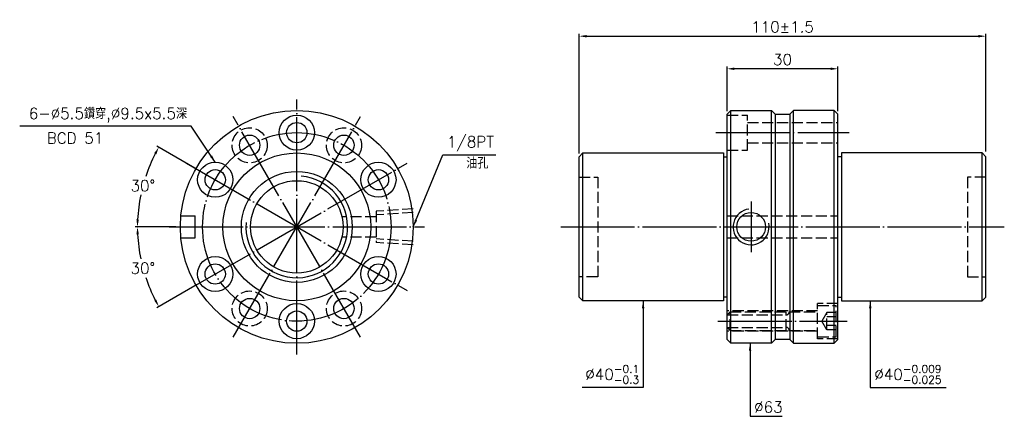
# Model space of a CAD drawing. Header units: millimetres. Extents: x 1558 to 1824, y -262 to -154.
import ezdxf

# ---------------------------------------------------------------- set-up
doc = ezdxf.new("R2010")
doc.units = ezdxf.units.MM
doc.linetypes.add('CENTER', pattern=[22, 20, -1, 0, -1])
doc.linetypes.add('DASHED', pattern=[4, 3, -1])
for name, color, linetype in [('DDVIEW', 7, 'Continuous'), ('NT', 7, 'Continuous'), ('NT-DIM', 2, 'Continuous')]:
    doc.layers.add(name, color=color, linetype=linetype)
doc.styles.get("Standard").update_dxf_attribs({"font": 'simplex.shx', "bigfont": 'chineset.shx'})
doc.dimstyles.new('ISO-25', dxfattribs={"dimtxt": 3, "dimasz": 2, "dimexe": 0.646, "dimexo": 0.862, "dimgap": 1, "dimtad": 1, "dimdec": 3, "dimdsep": 46, "dimtxsty": 'Standard', "dimcen": 1.5, "dimclrd": 256, "dimclre": 256, "dimclrt": 256, "dimazin": 2, "dimtfac": 1, "dimtdec": 3, "dimtmove": 0, "dimatfit": 3, "dimfxl": 0, "dimtolj": 1, "dimlwd": -1, "dimlwe": -1, "dimarcsym": 0})

# ---------------------------------------------------------------- blocks, each defined once
blk = doc.blocks.new('*D0')
at = {"layer": 'Defpoints', "color": 0}
for p in [(1819.36, -158.76), (1709.36, -191.36), (1819.36, -190.86)]:
    blk.add_point(p, dxfattribs=at)
at = {"layer": 'NT-DIM'}
for p, q in [((1709.36, -190.5), (1709.36, -158.11)), ((1711.36, -158.76), (1817.36, -158.76)), ((1819.36, -190), (1819.36, -158.11))]:
    blk.add_line(p, q, dxfattribs=at)
for points in [[(1711.36, -158.43), (1711.36, -159.09), (1709.36, -158.76)], [(1817.36, -158.43), (1817.36, -159.09), (1819.36, -158.76)]]:
    blk.add_solid(points, dxfattribs=at)
at = {"layer": 'NT-DIM', "insert": (1764.36, -156.26), "char_height": 3, "attachment_point": 5}
blk.add_mtext('\\A1;110%%P1.5', dxfattribs=at)
blk = doc.blocks.new('*D1')
at = {"layer": 'Defpoints', "color": 0}
for p in [(1749.36, -167.58), (1749.36, -179.86), (1779.36, -179.86)]:
    blk.add_point(p, dxfattribs=at)
at = {"layer": 'NT-DIM'}
for p, q in [((1749.36, -179), (1749.36, -166.93)), ((1777.36, -167.58), (1751.36, -167.58)), ((1779.36, -179), (1779.36, -166.93))]:
    blk.add_line(p, q, dxfattribs=at)
for points in [[(1751.36, -167.24), (1751.36, -167.91), (1749.36, -167.58)], [(1777.36, -167.24), (1777.36, -167.91), (1779.36, -167.58)]]:
    blk.add_solid(points, dxfattribs=at)
at = {"layer": 'NT-DIM', "insert": (1764.36, -165.08), "char_height": 3, "attachment_point": 5}
blk.add_mtext('\\A1;30', dxfattribs=at)
blk = doc.blocks.new('*D2')
at = {"layer": 'Defpoints', "color": 0}
for p in [(1592.45, -195.61), (1606.12, -194.86), (1601.11, -210.36), (1663.97, -210.36), (1659.81, -225.86)]:
    blk.add_point(p, dxfattribs=at)
at = {"layer": 'NT-DIM'}
for p, q in [((1605.37, -194.43), (1595.07, -188.48)), ((1600.24, -210.36), (1589.21, -210.36))]:
    blk.add_line(p, q, dxfattribs=at)
for start, end in [(152.6582, 161.5111), (168.429, 177.3418)]:
    blk.add_arc((1632.97, -210.36), 43.11, start, end, dxfattribs=at)
for points in [[(1594.38, -190.4), (1594.96, -190.72), (1595.63, -188.8)], [(1590.23, -208.37), (1589.57, -208.35), (1589.85, -210.36)]]:
    blk.add_solid(points, dxfattribs=at)
at = {"layer": 'NT-DIM', "insert": (1591.32, -199.2), "char_height": 3, "attachment_point": 5, "rotation": 1}
blk.add_mtext('\\A1;30°', dxfattribs=at)
blk = doc.blocks.new('*D3')
at = {"layer": 'Defpoints', "color": 0}
for p in [(1659.81, -194.86), (1601.11, -210.36), (1663.97, -210.36), (1590.51, -217.84), (1606.12, -225.86)]:
    blk.add_point(p, dxfattribs=at)
at = {"layer": 'NT-DIM'}
for p, q in [((1600.24, -210.36), (1589.21, -210.36)), ((1605.37, -226.29), (1595.07, -232.24))]:
    blk.add_line(p, q, dxfattribs=at)
for start, end in [(182.6582, 191.599), (198.4522, 207.3418)]:
    blk.add_arc((1632.97, -210.36), 43.11, start, end, dxfattribs=at)
for points in [[(1589.57, -212.36), (1590.23, -212.35), (1589.85, -210.36)], [(1594.96, -230), (1594.38, -230.32), (1595.63, -231.91)]]:
    blk.add_solid(points, dxfattribs=at)
at = {"layer": 'NT-DIM', "insert": (1591.32, -221.52), "char_height": 3, "attachment_point": 5, "rotation": 1}
blk.add_mtext('\\A1;30°', dxfattribs=at)

msp = doc.modelspace()

# ---------------------------------------------------------------- linework, layer by layer
at = {"layer": 'DDVIEW', "color": 3, "linetype": 'CENTER'}
for p, q in [((1632.967, -244.8575), (1632.967, -175.8575)), ((1650.217, -240.2354), (1615.717, -180.4797)), ((1615.717, -240.2354), (1650.217, -180.4797)), ((1603.0891, -227.6075), (1662.8449, -193.1075)), ((1603.0891, -193.1075), (1662.8449, -227.6075)), ((1598.467, -210.3575), (1667.467, -210.3575))]:
    msp.add_line(p, q, dxfattribs=at)
at = {"layer": 'DDVIEW'}
for p, q in [((1601.6102, -207.3575), (1605.467, -207.3575)), ((1605.467, -213.3575), (1605.467, -207.3575)), ((1601.6102, -213.3575), (1605.467, -213.3575))]:
    msp.add_line(p, q, dxfattribs=at)
at = {"layer": 'DDVIEW', "color": 1, "linetype": 'DASHED'}
for p, q in [((1654.467, -207.6075), (1645.1608, -207.6075)), ((1664.467, -205.4935), (1654.467, -206.1185)), ((1654.467, -206.1185), (1654.467, -214.5965)), ((1664.467, -206.4663), (1654.467, -207.0913)), ((1654.467, -213.1075), (1645.1608, -213.1075)), ((1664.467, -214.2487), (1654.467, -213.6237)), ((1664.467, -215.2215), (1654.467, -214.5965))]:
    msp.add_line(p, q, dxfattribs=at)
for centre in [(1620.217, -188.2739), (1645.717, -188.2739), (1620.217, -232.4412), (1645.717, -232.4412)]:
    msp.add_circle(centre, 4.75, dxfattribs=at)
at = {"layer": 'DDVIEW', "color": 3, "linetype": 'CENTER'}
msp.add_circle((1632.967, -210.3575), 25.5, dxfattribs=at)
at = {"layer": 'DDVIEW', "linetype": 'ByBlock'}
for radius in [15, 12.5]:
    msp.add_circle((1632.967, -210.3575), radius, dxfattribs=at)
at = {"layer": 'DDVIEW', "color": 5, "linetype": 'ByBlock'}
msp.add_arc((1632.967, -210.3575), 13.75, 175, 85, dxfattribs=at)
at = {"layer": 'NT', "linetype": 'ByBlock'}
for p, q in [((1749.361, -179.8575), (1750.361, -178.8575)), ((1749.361, -240.8575), (1749.361, -179.8575)), ((1750.361, -178.8575), (1761.361, -178.8575)), ((1750.361, -241.8575), (1750.361, -178.8575)), ((1761.361, -178.8575), (1762.361, -179.8575)), ((1761.361, -241.8575), (1761.361, -178.8575)), ((1762.361, -179.8575), (1762.361, -240.8575)), ((1767.361, -178.8575), (1766.361, -179.8575)), ((1766.361, -179.8575), (1766.361, -240.8575)), ((1778.361, -178.8575), (1767.361, -178.8575)), ((1767.361, -241.8575), (1767.361, -178.8575)), ((1779.361, -179.8575), (1778.361, -178.8575)), ((1778.361, -241.8575), (1778.361, -178.8575)), ((1779.361, -240.8575), (1779.361, -179.8575)), ((1709.361, -191.3575), (1710.361, -190.3575)), ((1709.361, -229.3575), (1709.361, -191.3575)), ((1710.361, -190.3575), (1748.361, -190.3575)), ((1710.361, -230.3575), (1710.361, -190.3575)), ((1748.361, -190.3575), (1748.361, -230.3575)), ((1748.361, -191.3575), (1749.361, -191.3575)), ((1780.361, -191.3575), (1779.361, -191.3575)), ((1818.361, -190.3575), (1780.361, -190.3575)), ((1780.361, -190.3575), (1780.361, -230.3575)), ((1819.361, -191.3575), (1818.361, -190.3575)), ((1818.361, -230.3575), (1818.361, -190.3575)), ((1819.361, -229.3575), (1819.361, -191.3575)), ((1710.361, -230.3575), (1709.361, -229.3575)), ((1748.361, -230.3575), (1710.361, -230.3575)), ((1749.361, -229.3575), (1748.361, -229.3575)), ((1779.361, -229.3575), (1780.361, -229.3575)), ((1780.361, -230.3575), (1818.361, -230.3575)), ((1818.361, -230.3575), (1819.361, -229.3575)), ((1750.361, -241.8575), (1749.361, -240.8575)), ((1761.361, -241.8575), (1750.361, -241.8575)), ((1762.361, -240.8575), (1761.361, -241.8575)), ((1766.361, -240.8575), (1767.361, -241.8575)), ((1767.361, -241.8575), (1778.361, -241.8575)), ((1778.361, -241.8575), (1779.361, -240.8575))]:
    msp.add_line(p, q, dxfattribs=at)
at = {"layer": 'NT', "color": 1, "linetype": 'DASHED'}
for p, q in [((1749.361, -180.1075), (1754.861, -180.1075)), ((1754.861, -189.6075), (1754.861, -180.1075)), ((1754.861, -182.1075), (1779.361, -182.1075)), ((1754.861, -187.6075), (1779.361, -187.6075)), ((1749.361, -189.6075), (1754.861, -189.6075)), ((1709.361, -196.8575), (1714.361, -196.8575)), ((1714.361, -196.8575), (1714.361, -223.8575)), ((1819.361, -196.8575), (1814.361, -196.8575)), ((1814.361, -196.8575), (1814.361, -223.8575)), ((1749.361, -207.3575), (1779.361, -207.3575)), ((1749.361, -213.3575), (1779.361, -213.3575)), ((1714.361, -223.8575), (1709.361, -223.8575)), ((1814.361, -223.8575), (1819.361, -223.8575)), ((1779.361, -231.1075), (1773.861, -231.1075)), ((1773.861, -240.6075), (1773.861, -231.1075)), ((1773.861, -231.6075), (1778.861, -231.6075)), ((1778.861, -240.1075), (1778.861, -231.6075)), ((1773.861, -233.1075), (1749.361, -233.1075)), ((1750.161, -233.3575), (1749.361, -234.1575)), ((1749.361, -234.1575), (1765.361, -234.1575)), ((1750.161, -238.3575), (1750.161, -233.3575)), ((1750.161, -233.3575), (1773.861, -233.3575)), ((1765.361, -238.3575), (1765.361, -233.3575)), ((1776.361, -233.5481), (1775.0277, -235.8575)), ((1778.861, -233.5481), (1776.361, -233.5481)), ((1776.361, -238.1669), (1776.361, -233.5481)), ((1776.361, -238.1669), (1775.0277, -235.8575)), ((1778.861, -234.7028), (1776.361, -234.7028)), ((1778.861, -237.0122), (1776.361, -237.0122)), ((1750.161, -238.3575), (1749.361, -237.5575)), ((1749.361, -237.5575), (1765.361, -237.5575)), ((1773.861, -238.6075), (1749.361, -238.6075)), ((1750.161, -238.3575), (1773.861, -238.3575)), ((1778.861, -238.1669), (1776.361, -238.1669)), ((1773.861, -240.1075), (1778.861, -240.1075)), ((1779.361, -240.6075), (1773.861, -240.6075))]:
    msp.add_line(p, q, dxfattribs=at)
at = {"layer": 'NT'}
for p, q in [((1762.361, -179.8575), (1766.361, -179.8575)), ((1766.361, -240.8575), (1762.361, -240.8575))]:
    msp.add_line(p, q, dxfattribs=at)
at = {"layer": 'NT', "color": 3, "linetype": 'CENTER'}
for p, q in [((1746.361, -184.8575), (1782.361, -184.8575)), ((1755.861, -203.4826), (1755.861, -217.2325)), ((1704.361, -210.3575), (1824.361, -210.3575)), ((1746.861, -235.8575), (1781.861, -235.8575))]:
    msp.add_line(p, q, dxfattribs=at)
at = {"layer": 'NT', "linetype": 'ByBlock'}
for centre, radius in [((1632.967, -210.3575), 31.5), ((1632.967, -184.8575), 4.75), ((1632.967, -184.8575), 2.75), ((1620.217, -188.2739), 2.75), ((1645.717, -188.2739), 2.75), ((1632.967, -210.3575), 20), ((1610.8834, -197.6075), 4.75), ((1655.0507, -197.6075), 4.75), ((1610.8834, -197.6075), 2.75), ((1655.0507, -197.6075), 2.75), ((1755.861, -210.3575), 3.8912), ((1610.8834, -223.1075), 4.75), ((1655.0507, -223.1075), 4.75), ((1610.8834, -223.1075), 2.75), ((1655.0507, -223.1075), 2.75), ((1620.217, -232.4412), 2.75), ((1632.967, -235.8575), 4.75), ((1645.717, -232.4412), 2.75), ((1632.967, -235.8575), 2.75)]:
    msp.add_circle(centre, radius, dxfattribs=at)
at = {"layer": 'NT', "color": 5}
msp.add_arc((1755.861, -210.3575), 4.864, 96.86996, 11.692652, dxfattribs=at)
at = {"layer": 'NT', "color": 1, "linetype": 'DASHED'}
for centre, start, end in [((1765.361, -233.3575), 270, 0), ((1765.361, -238.3575), 0, 90)]:
    msp.add_arc(centre, 0.8, start, end, dxfattribs=at)

# ---------------------------------------------------------------- texts
at = {"layer": 'NT-DIM', "char_height": 3}
for s, insert, attachment_point in [('6-%%C5.5鑽穿,%%C9.5x5.5深', (1603.2816, -182.0845), 9), ('BCD 51', (1565.3229, -187.8219), 7), ('\\A1;1/8PT', (1673.558, -189.8368), 7), ('油孔', (1678.8055, -194.5813), 7), ('\\A1;%%C40{\\H0.7x;\\S-0.1^ -0.3;}', (1725.5531, -252.7772), 9), ('\\A1;%%C40{\\H0.7x;\\S-0.009^ -0.025;}', (1789.1932, -252.7772), 7), ('%%C63', (1756.6804, -260.6085), 7)]:
    msp.add_mtext(s, dxfattribs=dict(at, insert=insert, attachment_point=attachment_point))

# ---------------------------------------------------------------- dimensions: what is measured, and where the dimension line sits
at = {"layer": 'NT-DIM'}
dim = msp.add_linear_dim(base=(1819.361, -158.7593), p1=(1709.361, -191.3575), p2=(1819.361, -190.8575), text='<>%%P1.5', dimstyle='ISO-25', dxfattribs=at)
dim.commit()
dim.dimension.update_dxf_attribs({"geometry": '*D0', "text_midpoint": (1764.361, -156.2593)})
dim = msp.add_linear_dim(base=(1749.361, -167.578), p1=(1779.361, -179.8575), p2=(1749.361, -179.8575), dimstyle='ISO-25', dxfattribs=at)
dim.commit()
dim.dimension.update_dxf_attribs({"geometry": '*D1', "text_midpoint": (1764.361, -165.078)})
for base, line2, picture, middle in [((1592.4542, -195.6121), ((1606.1202, -194.8575), (1659.8138, -225.8575)), '*D2', (1591.3232, -199.1991)), ((1590.5091, -217.844), ((1606.1202, -225.8575), (1659.8138, -194.8575)), '*D3', (1591.3232, -221.516))]:
    dim = msp.add_angular_dim_2l(base=base, line1=((1601.105, -210.3575), (1663.967, -210.3575)), line2=line2, dimstyle='ISO-25', dxfattribs=at)
    dim.commit()
    dim.dimension.update_dxf_attribs({"geometry": picture, "text_midpoint": middle, "text_rotation": 1})

# ---------------------------------------------------------------- leaders
at = {"layer": 'NT-DIM', "annotation_type": 0, "has_hookline": 1}
for points, hookline_direction, text_width in [([(1610.8834, -192.8575), (1604.3813, -183.0773), (1604.2816, -183.0845)], 1, 45.2857), ([(1664.467, -210.3575), (1672.4582, -190.8313), (1672.558, -190.8368)], 0, 13.2857), ([(1726.6531, -230.3575), (1726.6531, -253.7772), (1726.5531, -253.7772)], 1, 15.4286), ([(1788.0932, -230.3575), (1788.0932, -253.7772), (1788.1932, -253.7772)], 0, 19.4286), ([(1755.5804, -241.8575), (1755.5804, -261.6085), (1755.6804, -261.6085)], 0, 7.5714)]:
    msp.add_leader(points, dimstyle='ISO-25', dxfattribs=dict(at, hookline_direction=hookline_direction, text_width=text_width))

doc.saveas('drawing.dxf')
